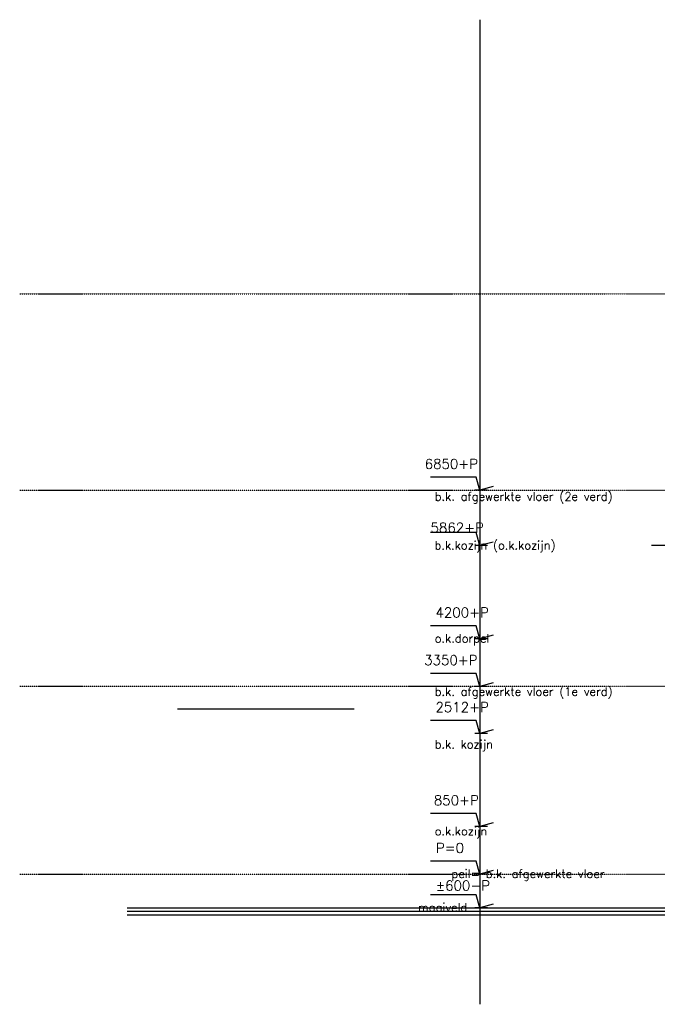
# Model space of a CAD drawing. Extents: x -541908 to 43837, y -41121 to 66863.
# Tile 24 of 41: x -223927 to -212547, y -37724 to -20157. Entities that reach past the tile are written whole.
import ezdxf

# ---------------------------------------------------------------- set-up
doc = ezdxf.new("R2010")
doc.units = 0
doc.header["$LTSCALE"] = 10
doc.header["$MEASUREMENT"] = 0
doc.linetypes.add('DASHDOT2', pattern=[0.5, 0.25, -0.125, 0, -0.125])
doc.layers.get('0').update_dxf_attribs({"linetype": 'CONTINUOUS'})
for name, color, linetype in [('A--L07GC8_STRAMIEN', 8, 'DASHDOT2'), ('A--L11G1_GRONDWERK', 1, 'CONTINUOUS'), ('A--L21A2_ISOLATIE', 1, 'CONTINUOUS'), ('A--L21G3_BUITENWAND', 3, 'CONTINUOUS'), ('A--M01A1_MAATVOERING', 1, 'CONTINUOUS'), ('A--M01B1_HOOGTE_MAATV', 1, 'CONTINUOUS'), ('A--T01B2_HOOGTE_MAATV', 2, 'CONTINUOUS'), ('A--T01B3_HOOGTE_MAATV', 3, 'CONTINUOUS'), ('NIEUWE_INDELING', 2, 'CONTINUOUS')]:
    doc.layers.add(name, color=color, linetype=linetype)
doc.styles.add('HOOGTEXT', font='ROMANS.shx', dxfattribs={"height": 2.5})

# ---------------------------------------------------------------- blocks, each defined once
blk = doc.blocks.new('HOOGTEP')
at = {"layer": 'A--M01A1_MAATVOERING'}
for p, q in [((0, 0), (0.62, 2.33)), ((0.62, 2.33), (8.79, 2.33)), ((-2.41, 0.65), (0, 0))]:
    blk.add_line(p, q, dxfattribs=at)
at = {"layer": 'A--M01B1_HOOGTE_MAATV'}
blk.add_line((-1.38, 0), (0.91, 0), dxfattribs=at)
at = {"layer": 'A--T01B2_HOOGTE_MAATV', "style": 'HOOGTEXT', "flags": 4}
blk.add_attdef('TEKST', (1.84, -0.67), '', height=1.5, dxfattribs=at)
at = {"layer": 'A--T01B3_HOOGTE_MAATV', "style": 'HOOGTEXT', "flags": 4}
blk.add_attdef('HOOGTE', (1.67, 3.82), '', height=1.75, dxfattribs=at)

msp = doc.modelspace()

# ---------------------------------------------------------------- linework, layer by layer
at = {"layer": 'A--L07GC8_STRAMIEN'}
for p, q in [((-223927, -25049.3, -10.7), (-152098.4, -25049.3, -10.7)), ((-223927, -28549.3, -10.7), (-152098.4, -28549.3, -10.7)), ((-223927, -32049.3, -10.7), (-152098.4, -32049.3, -10.7)), ((-223927, -35402.8, -10.7), (-152098.4, -35402.8, -10.7))]:
    msp.add_line(p, q, dxfattribs=at)
at = {"layer": 'A--L11G1_GRONDWERK'}
msp.add_line((-215715.1, -20157.3, -10.7), (-215715.1, -37723.6, -10.7), dxfattribs=at)
at = {"layer": 'A--L21A2_ISOLATIE', "linetype": 'Continuous', "ltscale": 10}
msp.add_line((-206405.2, -29537.2, -10.7), (-212649, -29537.2, -10.7), dxfattribs=at)
at = {"layer": 'A--L21G3_BUITENWAND'}
for p, q in [((-222010, -36002.8, -10.7), (-187908.7, -36002.8, -10.7)), ((-222010, -36062.8, -10.7), (-187908.7, -36062.8, -10.7)), ((-222010, -36127.8, -10.7), (-187908.7, -36127.8, -10.7))]:
    msp.add_line(p, q, dxfattribs=at)
at = {"layer": 'NIEUWE_INDELING', "color": 3}
msp.add_line((-221107.9, -32449.3, -9.7), (-217956, -32449.3, -6), dxfattribs=at)

# ---------------------------------------------------------------- block references
ref = msp.add_blockref('HOOGTEP', (-215715.1, -28552.8, -10.7), dxfattribs=dict(xscale=-100, yscale=100, zscale=100))
ref.add_attrib('TEKST', 'b.k. afgewerkte vloer (2e verd)', (-216520.4, -28738.4, -10.7), dxfattribs={"layer": 'A--T01B2_HOOGTE_MAATV', "height": 150, "style": 'HOOGTEXT', "flags": 4})
ref.add_attrib('HOOGTE', '6850+P', (-216699, -28170.9, -10.7), dxfattribs={"layer": 'A--T01B3_HOOGTE_MAATV', "height": 175, "style": 'HOOGTEXT', "flags": 4})
ref = msp.add_blockref('HOOGTEP', (-215715.1, -29540.8, -10.7), dxfattribs=dict(xscale=-100, yscale=100, zscale=100))
ref.add_attrib('TEKST', 'b.k.kozijn (o.k.kozijn)', (-216522.3, -29607.9, -10.7), dxfattribs={"layer": 'A--T01B2_HOOGTE_MAATV', "height": 150, "style": 'HOOGTEXT', "flags": 4})
ref.add_attrib('HOOGTE', '5862+P', (-216594.5, -29307.9, -10.7), dxfattribs={"layer": 'A--T01B3_HOOGTE_MAATV', "height": 175, "style": 'HOOGTEXT', "flags": 4})
ref = msp.add_blockref('HOOGTEP', (-215715.1, -31202.8, -10.7), dxfattribs=dict(xscale=-100, yscale=100, zscale=100))
ref.add_attrib('TEKST', 'o.k.dorpel', (-216520.4, -31269.9, -10.7), dxfattribs={"layer": 'A--T01B2_HOOGTE_MAATV', "height": 150, "style": 'HOOGTEXT', "flags": 4})
ref.add_attrib('HOOGTE', '4200+P', (-216506, -30820.9, -10.7), dxfattribs={"layer": 'A--T01B3_HOOGTE_MAATV', "height": 175, "style": 'HOOGTEXT', "flags": 4})
ref = msp.add_blockref('HOOGTEP', (-215715.1, -32052.8, -10.7), dxfattribs=dict(xscale=-100, yscale=100, zscale=100))
ref.add_attrib('TEKST', 'b.k. afgewerkte vloer (1e verd)', (-216520.4, -32219.4, -10.7), dxfattribs={"layer": 'A--T01B2_HOOGTE_MAATV', "height": 150, "style": 'HOOGTEXT', "flags": 4})
ref.add_attrib('HOOGTE', '3350+P', (-216707.4, -31670.9, -10.7), dxfattribs={"layer": 'A--T01B3_HOOGTE_MAATV', "height": 175, "style": 'HOOGTEXT', "flags": 4})
ref = msp.add_blockref('HOOGTEP', (-215715.1, -32890.8, -10.7), dxfattribs=dict(xscale=-100, yscale=100, zscale=100))
ref.add_attrib('TEKST', 'b.k. kozijn', (-216520.4, -33158.9, -10.7), dxfattribs={"layer": 'A--T01B2_HOOGTE_MAATV', "height": 150, "style": 'HOOGTEXT', "flags": 4})
ref.add_attrib('HOOGTE', '2512+P', (-216506, -32508.9, -10.7), dxfattribs={"layer": 'A--T01B3_HOOGTE_MAATV', "height": 175, "style": 'HOOGTEXT', "flags": 4})
ref = msp.add_blockref('HOOGTEP', (-215715.1, -34552.8, -10.7), dxfattribs=dict(xscale=-100, yscale=100, zscale=100))
ref.add_attrib('TEKST', 'o.k.kozijn ', (-216520.4, -34707.9, -10.7), dxfattribs={"layer": 'A--T01B2_HOOGTE_MAATV', "height": 150, "style": 'HOOGTEXT', "flags": 4})
ref.add_attrib('HOOGTE', '850+P', (-216534.8, -34170.9, -10.7), dxfattribs={"layer": 'A--T01B3_HOOGTE_MAATV', "height": 175, "style": 'HOOGTEXT', "flags": 4})
ref = msp.add_blockref('HOOGTEP', (-215715.1, -35402.8, -10.7), dxfattribs=dict(xscale=-100, yscale=100, zscale=100))
ref.add_attrib('TEKST', 'peil= b.k. afgewerkte vloer', (-216220.5, -35469.9, -10.7), dxfattribs={"layer": 'A--T01B2_HOOGTE_MAATV', "height": 150, "style": 'HOOGTEXT', "flags": 4})
ref.add_attrib('HOOGTE', 'P=0', (-216499, -35020.9, -10.7), dxfattribs={"layer": 'A--T01B3_HOOGTE_MAATV', "height": 175, "style": 'HOOGTEXT', "flags": 4})
ref = msp.add_blockref('HOOGTEP', (-215715.1, -36002.8, -10.7), dxfattribs=dict(xscale=-100, yscale=100, zscale=100))
ref.add_attrib('TEKST', 'maaiveld', (-216818.6, -36069.9, -10.7), dxfattribs={"layer": 'A--T01B2_HOOGTE_MAATV', "height": 150, "style": 'HOOGTEXT', "flags": 4})
ref.add_attrib('HOOGTE', '±600-P', (-216499, -35692.7, -10.7), dxfattribs={"layer": 'A--T01B3_HOOGTE_MAATV', "height": 175, "style": 'HOOGTEXT', "flags": 4})

doc.saveas('drawing.dxf')
